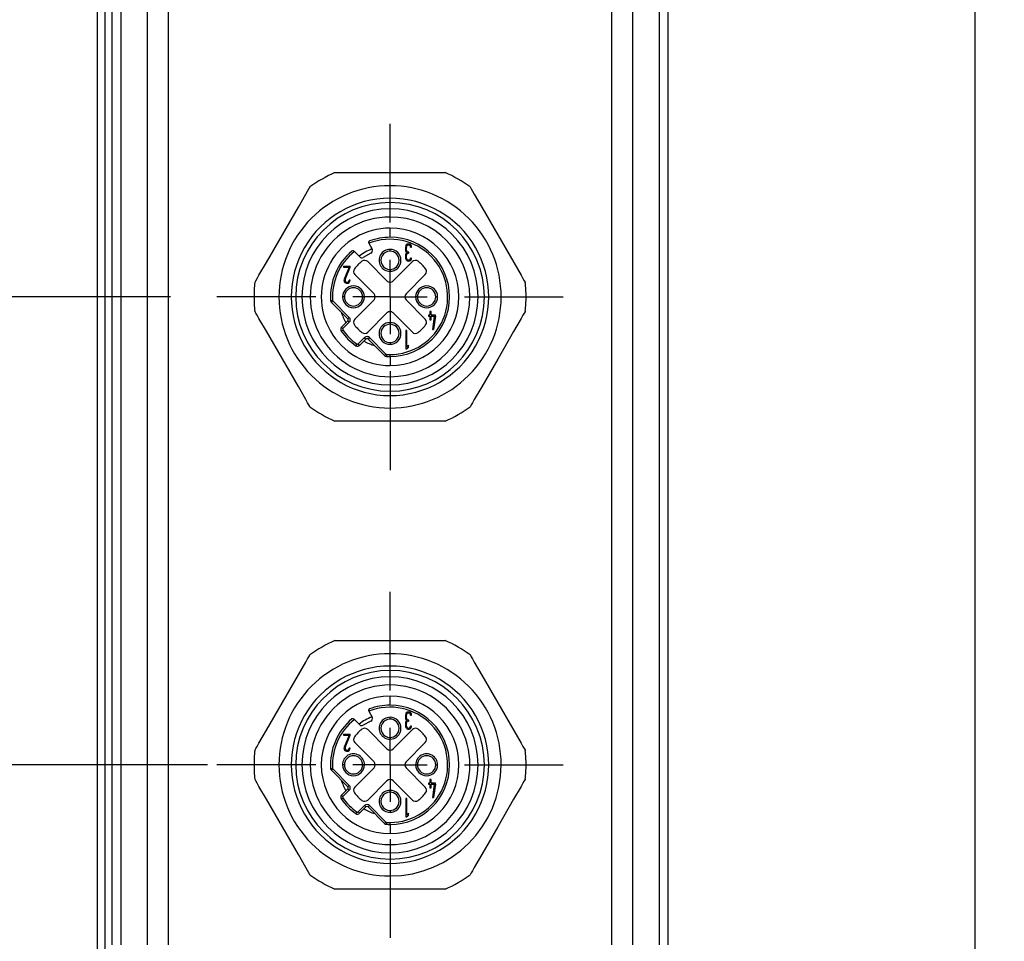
# Model space of a CAD drawing. Header units: millimetres. Extents: x 0 to 699, y 0 to 540.
# Tile 4 of 54: x 109 to 176, y 112 to 175. Entities that reach past the tile are written whole.
import ezdxf

# ---------------------------------------------------------------- set-up
doc = ezdxf.new("R2010")
doc.units = ezdxf.units.MM
doc.header["$LTSCALE"] = 2.5
doc.linetypes.add('CENTERX2', pattern=[20.32, 12.7, -2.54, 2.54, -2.54])
doc.layers.add('CENTER', color=40, linetype='CENTERX2')
doc.layers.add('DIMENSIONS', color=140, linetype='Continuous', lineweight=25)
doc.styles.add('SLDTEXTSTYLE0', font='TXT', dxfattribs={"width": 0.7})
doc.dimstyles.new('SLDDIMSTYLE0', dxfattribs={"dimtxt": 5.39502, "dimasz": 8.255, "dimexe": 0, "dimexo": 0.0625, "dimgap": 1.348755, "dimtad": 0, "dimtih": 1, "dimtoh": 1, "dimdec": 1, "dimrnd": 1e-09, "dimzin": 4, "dimdsep": 46, "dimtxsty": 'SLDTEXTSTYLE0', "dimsah": 1, "dimcen": 0.09, "dimadec": 0, "dimazin": 1, "dimtfac": 1, "dimtdec": 1, "dimtofl": 0, "dimtmove": 0, "dimatfit": 3, "dimfxl": 0, "dimfrac": 2, "dimtolj": 1, "dimtzin": 12, "dimarcsym": 0})
doc.dimstyles.new('SLDDIMSTYLE1', dxfattribs={"dimtxt": 5.39502, "dimasz": 8.255, "dimexe": 0, "dimexo": 0.0625, "dimgap": 1.348755, "dimtad": 0, "dimtih": 1, "dimtoh": 1, "dimdec": 1, "dimrnd": 1e-09, "dimzin": 12, "dimdsep": 46, "dimtxsty": 'SLDTEXTSTYLE0', "dimsah": 1, "dimcen": 0.09, "dimadec": 0, "dimazin": 3, "dimtfac": 1, "dimtdec": 1, "dimtofl": 0, "dimtmove": 0, "dimatfit": 3, "dimfxl": 0, "dimfrac": 2, "dimtolj": 1, "dimtzin": 12, "dimarcsym": 0})
doc.dimstyles.new('SLDDIMSTYLE2', dxfattribs={"dimtxt": 5.39502, "dimasz": 8.255, "dimexe": 0, "dimexo": 0.0625, "dimgap": 1.348755, "dimtad": 0, "dimtih": 1, "dimtoh": 1, "dimdec": 1, "dimrnd": 1e-09, "dimzin": 4, "dimdsep": 46, "dimtxsty": 'SLDTEXTSTYLE0', "dimsah": 1, "dimcen": 0.09, "dimadec": 0, "dimazin": 1, "dimtfac": 1, "dimtdec": 1, "dimtmove": 0, "dimatfit": 0, "dimfxl": 0, "dimfrac": 2, "dimtolj": 1, "dimtzin": 12, "dimarcsym": 0})

# ---------------------------------------------------------------- blocks, each defined once
blk = doc.blocks.new('_D_8')
at = {"layer": 'DIMENSIONS'}
for p, q in [((114.124, 326.46), (114.124, 364.105)), ((202.124, 128.96), (202.124, 364.105)), ((114.124, 356.167), (141.836, 356.167)), ((149.146, 356.167), (147.335, 356.167)), ((147.335, 356.167), (147.335, 347.593)), ((165.178, 356.167), (166.99, 356.167)), ((166.99, 356.167), (166.99, 347.593)), ((202.124, 356.167), (172.489, 356.167)), ((147.335, 347.593), (149.146, 347.593)), ((166.99, 347.593), (165.178, 347.593))]:
    blk.add_line(p, q, dxfattribs=at)
for points in [[(114.124, 356.167), (122.379, 354.897), (122.379, 357.437)], [(202.124, 356.167), (193.869, 357.437), (193.869, 354.897)]]:
    blk.add_solid(points, dxfattribs=at)
at = {"layer": 'DIMENSIONS', "char_height": 5.2917, "attachment_point": 1, "style": 'SLDTEXTSTYLE0'}
for s, insert in [('88.0', (149.146, 364.196)), ('3.46', (149.146, 354.414))]:
    blk.add_mtext(s, dxfattribs=dict(at, insert=insert))
blk = doc.blocks.new('_D_9')
at = {"layer": 'DIMENSIONS'}
for p, q in [((57.053, 267.36), (57.053, 384.307)), ((202.124, 128.96), (202.124, 384.307)), ((82.225, 372.841), (85.752, 379.897)), ((85.752, 379.897), (87.516, 376.369)), ((57.053, 376.369), (80.461, 376.369)), ((80.461, 376.369), (82.225, 372.841)), ((87.516, 376.369), (110.154, 376.369)), ((117.465, 376.369), (115.653, 376.369)), ((115.653, 376.369), (115.653, 367.795)), ((133.496, 376.369), (135.308, 376.369)), ((135.308, 376.369), (135.308, 367.795)), ((202.124, 376.369), (140.807, 376.369)), ((115.653, 367.795), (117.465, 367.795)), ((135.308, 367.795), (133.496, 367.795))]:
    blk.add_line(p, q, dxfattribs=at)
for points in [[(57.053, 376.369), (65.308, 375.099), (65.308, 377.639)], [(202.124, 376.369), (193.869, 377.639), (193.869, 375.099)]]:
    blk.add_solid(points, dxfattribs=at)
at = {"layer": 'DIMENSIONS', "char_height": 5.2917, "attachment_point": 1, "style": 'SLDTEXTSTYLE0'}
for s, insert in [('187.6', (115.221, 384.398)), ('7.39', (117.465, 374.616))]:
    blk.add_mtext(s, dxfattribs=dict(at, insert=insert))
blk = doc.blocks.new('_D_12')
at = {"layer": 'DIMENSIONS'}
for p, q in [((98.581, 124.285), (98.581, 140.16)), ((121.649, 124.285), (90.643, 124.285)), ((90.565, 110.037), (88.753, 110.037)), ((88.753, 110.037), (88.753, 101.462)), ((106.597, 110.037), (108.408, 110.037)), ((108.408, 110.037), (108.408, 101.462)), ((88.753, 101.462), (90.565, 101.462)), ((108.408, 101.462), (106.597, 101.462)), ((111.449, 95.285), (90.643, 95.285)), ((98.581, 95.285), (98.581, 79.41))]:
    blk.add_line(p, q, dxfattribs=at)
for points in [[(98.581, 124.285), (99.851, 132.54), (97.311, 132.54)], [(98.581, 95.285), (97.311, 87.03), (99.851, 87.03)]]:
    blk.add_solid(points, dxfattribs=at)
at = {"layer": 'DIMENSIONS', "char_height": 5.2917, "attachment_point": 1, "style": 'SLDTEXTSTYLE0'}
for s, insert in [('29.0', (90.565, 118.066)), ('1.14', (90.565, 108.284))]:
    blk.add_mtext(s, dxfattribs=dict(at, insert=insert))
blk = doc.blocks.new('_D_13')
at = {"layer": 'DIMENSIONS'}
for p, q in [((119.109, 156.285), (68.094, 156.285)), ((76.031, 156.285), (76.031, 141.913)), ((68.015, 132.131), (66.203, 132.131)), ((66.203, 132.131), (66.203, 123.556)), ((84.047, 132.131), (85.859, 132.131)), ((85.859, 132.131), (85.859, 123.556)), ((66.203, 123.556), (68.015, 123.556)), ((85.859, 123.556), (84.047, 123.556)), ((76.031, 95.285), (76.031, 122.349)), ((111.449, 95.285), (68.094, 95.285))]:
    blk.add_line(p, q, dxfattribs=at)
for points in [[(76.031, 156.285), (74.761, 148.03), (77.301, 148.03)], [(76.031, 95.285), (77.301, 103.54), (74.761, 103.54)]]:
    blk.add_solid(points, dxfattribs=at)
at = {"layer": 'DIMENSIONS', "char_height": 5.2917, "attachment_point": 1, "style": 'SLDTEXTSTYLE0'}
for s, insert in [('61.0', (68.015, 140.16)), ('2.40', (68.015, 130.378))]:
    blk.add_mtext(s, dxfattribs=dict(at, insert=insert))
blk = doc.blocks.new('_D_14')
at = {"layer": 'DIMENSIONS'}
for p, q in [((119.409, 188.285), (45.999, 188.285)), ((53.937, 188.285), (53.937, 159.907)), ((45.921, 150.125), (44.109, 150.125)), ((44.109, 150.125), (44.109, 141.551)), ((61.953, 150.125), (63.764, 150.125)), ((63.764, 150.125), (63.764, 141.551)), ((44.109, 141.551), (45.921, 141.551)), ((63.764, 141.551), (61.953, 141.551)), ((53.937, 95.285), (53.937, 140.343)), ((111.449, 95.285), (45.999, 95.285))]:
    blk.add_line(p, q, dxfattribs=at)
for points in [[(53.937, 188.285), (52.667, 180.03), (55.207, 180.03)], [(53.937, 95.285), (55.207, 103.54), (52.667, 103.54)]]:
    blk.add_solid(points, dxfattribs=at)
at = {"layer": 'DIMENSIONS', "char_height": 5.2917, "attachment_point": 1, "style": 'SLDTEXTSTYLE0'}
for s, insert in [('93.0', (45.921, 158.154)), ('3.66', (45.921, 148.372))]:
    blk.add_mtext(s, dxfattribs=dict(at, insert=insert))
blk = doc.blocks.new('_D_15')
at = {"layer": 'DIMENSIONS'}
for p, q in [((119.409, 220.285), (22.994, 220.285)), ((30.932, 220.285), (30.932, 175.624)), ((22.916, 165.841), (21.104, 165.841)), ((21.104, 165.841), (21.104, 157.267)), ((38.948, 165.841), (40.759, 165.841)), ((40.759, 165.841), (40.759, 157.267)), ((21.104, 157.267), (22.916, 157.267)), ((40.759, 157.267), (38.948, 157.267)), ((30.932, 95.285), (30.932, 156.059)), ((111.449, 95.285), (22.994, 95.285))]:
    blk.add_line(p, q, dxfattribs=at)
for points in [[(30.932, 220.285), (29.662, 212.03), (32.202, 212.03)], [(30.932, 95.285), (32.202, 103.54), (29.662, 103.54)]]:
    blk.add_solid(points, dxfattribs=at)
at = {"layer": 'DIMENSIONS', "char_height": 5.2917, "attachment_point": 1, "style": 'SLDTEXTSTYLE0'}
for s, insert in [('125.0', (20.672, 173.87)), ('4.92', (22.916, 164.088))]:
    blk.add_mtext(s, dxfattribs=dict(at, insert=insert))
blk = doc.blocks.new('SW_CENTERMARKSYMBOL_6')
at = {"layer": 'CENTER', "color": 0}
for p, q in [((0, 5.08), (0, 11.84)), ((0, 0), (0, 2.54)), ((-5.08, 0), (-11.84, 0)), ((0, 0), (-2.54, 0)), ((0, 0), (0, -2.54)), ((0, 0), (2.54, 0)), ((5.08, 0), (11.84, 0)), ((0, -5.08), (0, -11.84))]:
    blk.add_line(p, q, dxfattribs=at)
blk = doc.blocks.new('SW_CENTERMARKSYMBOL_7')
at = {"layer": 'CENTER', "color": 0}
for p, q in [((0, 5.08), (0, 11.84)), ((0, 0), (0, 2.54)), ((-5.08, 0), (-11.84, 0)), ((0, 0), (-2.54, 0)), ((0, 0), (0, -2.54)), ((0, 0), (2.54, 0)), ((5.08, 0), (11.84, 0)), ((0, -5.08), (0, -11.84))]:
    blk.add_line(p, q, dxfattribs=at)

msp = doc.modelspace()

# ---------------------------------------------------------------- linework, layer by layer
for p, q in [((114.124041, 100.28454), (114.124041, 293.784537)), ((114.624041, 293.784537), (114.624041, 100.28454)), ((115.124041, 111.984537), (115.124041, 232.584539)), ((115.709828, 232.584539), (115.709828, 111.984537)), ((117.538254, 111.984537), (117.538254, 232.584539)), ((118.952468, 232.584539), (118.952468, 111.984537)), ((149.295614, 111.984537), (149.295614, 232.584539)), ((150.709828, 232.584539), (150.709828, 111.984537)), ((152.538256, 111.984537), (152.538256, 232.584539)), ((153.124039, 232.584539), (153.124039, 111.984537)), ((174.124045, 105.784536), (174.124045, 177.28454)), ((130.350449, 164.78454), (137.897634, 164.78454)), ((134.124042, 163.034537), (134.124042, 163.88454)), ((134.124042, 162.734539), (134.124042, 163.034537)), ((134.124042, 161.74454), (134.124042, 162.304704)), ((134.124042, 160.35954), (134.124042, 160.984539)), ((132.664723, 159.967744), (132.674694, 159.949382)), ((132.674694, 159.949382), (132.895281, 159.543109)), ((135.17612, 159.686343), (135.176012, 159.487423)), ((135.246572, 159.487472), (135.246433, 159.686693)), ((135.527683, 159.68689), (135.597994, 159.686939)), ((131.687652, 159.382229), (131.655987, 159.413894)), ((132.050232, 159.01965), (131.687652, 159.382229)), ((132.814951, 159.271912), (132.287086, 158.985306)), ((134.124042, 159.409539), (134.124042, 159.533803)), ((135.176509, 159.13586), (135.176651, 158.936643)), ((135.246962, 158.936691), (135.246822, 159.135909)), ((135.387247, 159.276736), (135.403536, 159.275775)), ((135.403487, 159.34609), (135.387398, 159.347047)), ((135.403536, 159.275775), (135.403487, 159.34609)), ((135.598525, 158.936941), (135.528212, 158.936889)), ((130.950322, 158.382242), (131.395634, 158.382242)), ((130.950322, 158.382242), (130.950322, 158.31193)), ((130.950322, 158.31193), (131.319712, 158.31193)), ((131.319712, 158.31193), (130.989344, 157.500879)), ((131.054462, 157.474355), (131.395634, 158.31193)), ((131.395634, 158.31193), (131.395634, 158.382242)), ((132.599467, 158.692998), (133.911909, 157.380556)), ((134.336173, 157.380556), (135.648615, 158.692998)), ((133.028026, 156.496671), (131.715582, 157.809113)), ((134.124042, 158.15954), (134.124042, 158.035275)), ((136.5325, 157.809113), (135.220056, 156.496671)), ((131.395634, 157.421303), (131.325321, 157.421303)), ((126.524042, 156.284538), (124.824041, 156.284538)), ((130.999041, 156.284538), (130.874777, 156.284538)), ((132.249042, 156.284538), (132.373304, 156.284538)), ((135.99904, 156.284538), (135.874777, 156.284538)), ((137.249041, 156.284538), (137.373305, 156.284538)), ((141.72404, 156.284538), (143.424043, 156.284538)), ((130.056429, 156.039254), (130.190161, 156.047319)), ((130.114646, 155.909871), (130.20938, 156.004605)), ((130.114646, 155.909871), (131.24258, 154.781938)), ((130.20938, 156.004605), (131.337316, 154.876673)), ((131.715582, 154.759963), (133.028026, 156.072405)), ((135.220056, 156.072405), (136.5325, 154.759963)), ((131.337316, 154.876673), (131.24258, 154.781938)), ((133.911909, 155.188524), (132.599467, 153.876082)), ((135.648615, 153.876082), (134.336173, 155.188524)), ((136.751944, 155.03505), (136.751944, 154.96089)), ((136.85082, 155.03505), (136.751944, 155.03505)), ((136.751944, 154.96089), (136.85082, 154.96089)), ((136.924978, 155.282241), (136.85082, 155.282241)), ((136.85082, 155.282241), (136.85082, 155.03505)), ((136.85082, 154.96089), (136.85082, 154.713699)), ((136.924978, 155.03505), (136.924978, 155.282241)), ((137.22161, 155.03505), (136.924978, 155.03505)), ((136.924978, 154.96089), (137.146778, 154.96089)), ((136.924978, 154.713699), (136.924978, 154.96089)), ((137.146778, 154.96089), (137.02318, 154.046279)), ((137.22161, 154.96089), (137.098012, 154.046279)), ((137.22161, 154.96089), (137.22161, 155.03505)), ((131.24258, 154.640515), (130.807176, 154.205111)), ((130.807176, 154.205111), (130.90191, 154.110377)), ((131.337316, 154.545781), (130.90191, 154.110377)), ((131.337316, 154.545781), (131.24258, 154.640515)), ((134.124042, 154.40954), (134.124042, 154.533804)), ((136.85082, 154.713699), (136.924978, 154.713699)), ((130.784703, 153.949064), (130.894491, 154.025846)), ((131.949877, 153.062408), (132.385283, 153.497812)), ((132.480017, 153.403078), (132.385283, 153.497812)), ((132.716173, 153.497812), (132.621439, 153.403078)), ((132.716173, 153.497812), (133.844109, 152.369876)), ((135.19798, 153.985423), (135.19798, 152.73542)), ((135.272981, 153.985423), (135.19798, 153.985423)), ((135.272981, 152.8521), (135.272981, 153.985423)), ((137.02318, 154.046279), (137.098012, 154.046279)), ((131.788566, 152.945199), (131.86535, 153.054987)), ((132.044613, 152.967674), (131.949877, 153.062408)), ((132.044613, 152.967674), (132.480017, 153.403078)), ((132.621439, 153.403078), (133.749375, 152.275142)), ((134.124042, 153.159537), (134.124042, 153.035273)), ((135.385481, 152.986173), (135.272981, 152.8521)), ((135.385481, 152.869494), (135.272981, 152.73542)), ((135.385481, 152.869494), (135.385481, 152.986173)), ((133.749375, 152.275142), (133.844109, 152.369876)), ((133.886821, 152.350658), (133.878758, 152.216927)), ((134.124042, 152.20954), (134.124042, 152.343512)), ((134.124042, 152.20954), (134.124042, 151.58454)), ((135.19798, 152.73542), (135.272981, 152.73542)), ((134.124042, 150.82454), (134.124042, 150.264372)), ((134.124042, 149.834537), (134.124042, 149.534539)), ((134.124042, 149.534539), (134.124042, 148.68454)), ((137.897634, 147.784539), (130.350449, 147.784539)), ((130.350449, 132.784539), (137.897634, 132.784539)), ((134.124042, 131.034539), (134.124042, 131.884539)), ((134.124042, 130.734541), (134.124042, 131.034539)), ((134.124042, 129.744538), (134.124042, 130.304702)), ((134.124042, 128.359542), (134.124042, 128.984542)), ((132.664723, 127.967746), (132.674694, 127.94938)), ((132.674694, 127.94938), (132.895281, 127.543108)), ((131.687652, 127.382227), (131.655987, 127.413892)), ((132.050232, 127.019645), (131.687652, 127.382227)), ((132.814951, 127.271914), (132.287086, 126.985305)), ((134.124042, 127.409541), (134.124042, 127.533802)), ((135.17612, 127.686345), (135.176012, 127.487422)), ((135.246572, 127.487474), (135.246433, 127.686695)), ((135.387247, 127.276734), (135.403536, 127.275773)), ((135.403487, 127.346092), (135.387398, 127.347046)), ((135.403536, 127.275773), (135.403487, 127.346092)), ((135.527683, 127.686889), (135.597994, 127.686941)), ((132.599467, 126.692996), (133.911909, 125.380554)), ((134.336173, 125.380554), (135.648615, 126.692996)), ((135.176509, 127.135859), (135.176651, 126.936645)), ((135.246962, 126.93669), (135.246822, 127.135911)), ((135.598525, 126.936943), (135.528212, 126.936891)), ((130.950322, 126.38224), (131.395634, 126.38224)), ((130.950322, 126.38224), (130.950322, 126.311929)), ((130.950322, 126.311929), (131.319712, 126.311929)), ((131.319712, 126.311929), (130.989344, 125.500881)), ((131.054462, 125.47435), (131.395634, 126.311929)), ((131.395634, 126.311929), (131.395634, 126.38224)), ((134.124042, 126.159542), (134.124042, 126.035274)), ((131.395634, 125.421301), (131.325321, 125.421301)), ((133.028026, 124.496669), (131.715582, 125.809112)), ((136.5325, 125.809112), (135.220056, 124.496669)), ((126.524042, 124.284537), (124.824041, 124.284537)), ((130.056429, 124.039256), (130.190161, 124.047317)), ((130.114646, 123.909869), (130.20938, 124.004603)), ((130.114646, 123.909869), (131.24258, 122.781933)), ((130.20938, 124.004603), (131.337316, 122.876667)), ((130.999041, 124.284537), (130.874777, 124.284537)), ((131.715582, 122.759961), (133.028026, 124.072404)), ((132.249042, 124.284537), (132.373304, 124.284537)), ((135.220056, 124.072404), (136.5325, 122.759961)), ((135.99904, 124.284537), (135.874777, 124.284537)), ((137.249041, 124.284537), (137.373305, 124.284537)), ((141.72404, 124.284537), (143.424043, 124.284537)), ((136.85082, 123.28224), (136.85082, 123.035052)), ((136.924978, 123.28224), (136.85082, 123.28224)), ((136.924978, 123.035052), (136.924978, 123.28224)), ((131.24258, 122.640514), (130.807176, 122.205109)), ((131.337316, 122.54578), (130.90191, 122.110375)), ((131.337316, 122.876667), (131.24258, 122.781933)), ((131.337316, 122.54578), (131.24258, 122.640514)), ((133.911909, 123.188526), (132.599467, 121.876077)), ((134.124042, 122.409538), (134.124042, 122.533799)), ((135.648615, 121.876077), (134.336173, 123.188526)), ((136.751944, 123.035052), (136.751944, 122.960889)), ((136.85082, 123.035052), (136.751944, 123.035052)), ((136.751944, 122.960889), (136.85082, 122.960889)), ((136.85082, 122.960889), (136.85082, 122.713701)), ((136.85082, 122.713701), (136.924978, 122.713701)), ((137.22161, 123.035052), (136.924978, 123.035052)), ((136.924978, 122.960889), (137.146778, 122.960889)), ((136.924978, 122.713701), (136.924978, 122.960889)), ((137.146778, 122.960889), (137.02318, 122.046278)), ((137.22161, 122.960889), (137.098012, 122.046278)), ((137.22161, 122.960889), (137.22161, 123.035052)), ((130.784703, 121.949063), (130.894491, 122.025848)), ((130.807176, 122.205109), (130.90191, 122.110375)), ((135.272981, 121.985421), (135.19798, 121.985421)), ((135.19798, 121.985421), (135.19798, 120.735423)), ((135.272981, 120.852099), (135.272981, 121.985421)), ((137.02318, 122.046278), (137.098012, 122.046278)), ((131.949877, 121.062406), (132.385283, 121.497811)), ((132.044613, 120.967672), (132.480017, 121.403077)), ((132.480017, 121.403077), (132.385283, 121.497811)), ((132.716173, 121.497811), (132.621439, 121.403077)), ((132.621439, 121.403077), (133.749375, 120.275141)), ((132.716173, 121.497811), (133.844109, 120.369875)), ((131.788566, 120.945201), (131.86535, 121.054985)), ((132.044613, 120.967672), (131.949877, 121.062406)), ((134.124042, 121.159539), (134.124042, 121.035271)), ((135.19798, 120.735423), (135.272981, 120.735423)), ((135.385481, 120.986172), (135.272981, 120.852099)), ((135.385481, 120.869496), (135.272981, 120.735423)), ((135.385481, 120.869496), (135.385481, 120.986172)), ((133.749375, 120.275141), (133.844109, 120.369875)), ((133.886821, 120.35066), (133.878758, 120.216929)), ((134.124042, 120.209538), (134.124042, 120.343515)), ((134.124042, 120.209538), (134.124042, 119.584539)), ((134.124042, 118.824542), (134.124042, 118.264371)), ((134.124042, 117.834539), (134.124042, 117.534541)), ((134.124042, 117.534541), (134.124042, 116.684542)), ((137.897634, 115.784542), (130.350449, 115.784542))]:
    msp.add_line(p, q)
at = {"flags": 128}
for points in [[(124.876029, 157.266513), (124.894017, 157.297668), (124.947981, 157.391136), (125.037921, 157.546916), (125.163836, 157.765006), (125.671295, 158.643954), (126.763572, 160.535832), (127.856198, 162.428317), (128.363478, 163.306952), (128.488665, 163.523783), (128.578085, 163.678662), (128.631737, 163.771589), (128.649622, 163.802565)], [(139.59846, 163.802565), (139.61645, 163.77141), (139.670411, 163.677943), (139.76035, 163.522162), (139.886269, 163.304069), (140.393728, 162.425124), (141.486005, 160.533243), (142.578629, 158.640762), (143.085909, 157.762126), (143.211098, 157.545295), (143.300516, 157.390417), (143.354168, 157.297489), (143.372053, 157.266513)], [(128.649622, 148.766511), (128.631634, 148.797669), (128.57767, 148.891137), (128.48773, 149.046917), (128.361815, 149.265007), (127.854354, 150.143956), (126.762079, 152.035833), (125.669453, 153.928314), (125.162173, 154.80695), (125.036984, 155.023781), (124.947564, 155.178663), (124.893912, 155.271591), (124.876029, 155.302566)], [(143.372053, 155.302566), (143.354067, 155.271408), (143.300102, 155.177941), (143.210163, 155.02216), (143.084248, 154.80407), (142.576785, 153.925122), (141.484508, 152.033244), (140.391884, 150.140763), (139.884604, 149.262127), (139.759415, 149.045293), (139.669997, 148.890414), (139.616345, 148.797487), (139.59846, 148.766511)], [(124.876029, 125.266508), (124.894017, 125.297666), (124.947981, 125.391134), (125.037921, 125.546918), (125.163836, 125.765004), (125.671295, 126.643957), (126.763572, 128.53583), (127.856198, 130.428315), (128.363478, 131.306947), (128.488665, 131.523781), (128.578085, 131.678664), (128.631737, 131.771588), (128.649622, 131.802567)], [(139.59846, 131.802567), (139.61645, 131.771409), (139.670411, 131.677941), (139.76035, 131.522165), (139.886269, 131.304071), (140.393728, 130.425126), (141.486005, 128.533245), (142.578629, 126.64076), (143.085909, 125.762128), (143.211098, 125.545294), (143.300516, 125.390419), (143.354168, 125.297488), (143.372053, 125.266508)], [(128.649622, 116.766513), (128.631634, 116.797664), (128.57767, 116.891139), (128.48773, 117.046916), (128.361815, 117.265009), (127.854354, 118.143954), (126.762079, 120.035835), (125.669453, 121.928313), (125.162173, 122.806952), (125.036984, 123.023779), (124.947564, 123.178662), (124.893912, 123.271593), (124.876029, 123.302565)], [(143.372053, 123.302565), (143.354067, 123.271407), (143.300102, 123.177939), (143.210163, 123.022162), (143.084248, 122.804069), (142.576785, 121.925124), (141.484508, 120.033243), (140.391884, 118.140765), (139.884604, 117.262126), (139.759415, 117.045292), (139.669997, 116.890416), (139.616345, 116.797485), (139.59846, 116.766513)]]:
    msp.add_lwpolyline(points, dxfattribs=at)
for centre, radius, start, end in [((134.124108, 156.28444), 9.300118, 113.93904723, 126.06105023), ((134.123937, 156.284383), 9.300186, 53.93897182, 66.06087638), ((134.124042, 156.284539), 7.600001, 90.00000299, 180.00001105), ((134.124042, 156.284542), 7.599998, 359.9999711, 90.00000081), ((134.12404, 156.284538), 6.749999, 89.9999859, 270.0000141), ((134.124044, 156.284538), 6.749999, 269.9999859, 90.0000141), ((134.124042, 156.284538), 6.450001, 90, 270), ((134.124042, 156.284538), 6.020166, 90, 270), ((134.124038, 156.284538), 6.450001, 270.00003309, 89.99996691), ((134.124042, 156.284538), 6.020166, 270, 90), ((134.124042, 156.28454), 5.46, 89.99999666, 270.00000334), ((134.124042, 156.28454), 5.46, 270.00000077, 89.99999923), ((134.12404, 156.28454), 4.699999, 89.99997729, 270.00002271), ((134.124042, 156.28454), 4.699999, 270, 90), ((134.124044, 156.284568), 4.074972, 90.00002813, 110.18293435), ((134.124041, 156.28454), 4.075, 270.000019, 89.999981), ((134.124032, 156.284565), 3.499973, 110.70008109, 127.32231486), ((134.12404, 156.284538), 3.941026, 270.00002204, 111.57746241), ((135.387057, 159.686641), 0.210937, 0.08095048, 180.08095048), ((135.387058, 159.686791), 0.140625, 0.04060139, 180.03984302), ((134.124051, 156.284534), 4.07501, 129.69372254, 183.45079115), ((134.12404, 156.284538), 3.941025, 128.18567683, 183.45084876), ((132.191656, 159.161076), 0.200004, 225.00047204, 298.49893003), ((132.719511, 159.447677), 0.200006, 298.50175144, 28.499039), ((134.12404, 158.784539), 0.749264, 89.99985756, 270.00014244), ((134.12404, 158.784539), 0.624999, 89.99982925, 270.00017075), ((134.124042, 158.784539), 0.749264, 270, 90), ((134.124042, 158.784539), 0.624999, 270, 90), ((135.386955, 159.487726), 0.210943, 180.08215554, 236.52319656), ((135.387452, 159.136156), 0.210943, 123.63878916, 180.08042179), ((135.387588, 158.936792), 0.210937, 180.04047526, 0.04047526), ((135.387203, 159.487677), 0.14063, 180.0836425, 270.07952296), ((135.387452, 159.136106), 0.14063, 90.08363956, 180.08028372), ((135.387587, 158.936791), 0.140625, 180.04060139, 0.03984302), ((131.927715, 158.021245), 0.300001, 141.66549744, 224.99977147), ((134.124006, 156.284572), 3.099951, 128.33447813, 141.66552187), ((132.387335, 158.480857), 0.300006, 45.00117221, 128.33412419), ((135.860747, 158.480857), 0.300006, 51.66587581, 134.99882779), ((134.124076, 156.284572), 3.099951, 38.33447813, 51.66552187), ((136.320367, 158.021245), 0.300001, 315.00022853, 38.33450256), ((134.124504, 156.284512), 9.300463, 173.93905104, 179.99983717), ((131.624041, 156.284538), 0.749264, 360, 180), ((131.184696, 157.421304), 0.210937, 157.83701566, 359.99962402), ((131.62404, 156.284538), 0.624999, 89.99996373, 180.00003627), ((131.184696, 157.421302), 0.140625, 157.83586045, 0.0001742), ((131.624043, 156.284538), 0.624999, 359.99996373, 90.00020702), ((134.124041, 157.592686), 0.299999, 224.99978279, 315.00021721), ((136.624041, 156.284538), 0.749264, 360, 180), ((136.624039, 156.284538), 0.624999, 89.99979298, 180.00003627), ((136.624042, 156.284538), 0.624999, 359.99996373, 90.00003627), ((134.122914, 156.284459), 9.301129, 0.00048811, 6.06084043), ((134.124363, 156.284561), 9.300322, 180.00013991, 186.06099483), ((134.12404, 156.284538), 7.599998, 179.99999919, 270.00001485), ((131.624041, 156.284538), 0.749264, 180, 0), ((131.62404, 156.284538), 0.624999, 179.99996373, 270.00003627), ((131.624043, 156.284538), 0.624999, 269.99979298, 0.00003627), ((132.815887, 156.284538), 0.300006, 315.00081949, 44.99918051), ((134.124042, 156.284538), 7.599998, 269.99999919, 0.00000081), ((135.432195, 156.284538), 0.300006, 135.00081949, 224.99918051), ((136.624041, 156.284538), 0.749264, 180, 0), ((136.624039, 156.284538), 0.624999, 179.99996373, 270.00020702), ((136.624042, 156.284538), 0.624999, 269.99996373, 0.00003627), ((134.123055, 156.284614), 9.300988, 353.9391137, 359.9995348), ((130.25606, 156.05129), 0.199993, 183.45034664, 225.00116545), ((130.25606, 156.051289), 0.066018, 183.44726156, 225.00241121), ((134.124184, 156.284602), 3.500156, 197.33985997, 210.52219447), ((131.171866, 154.711227), 0.233979, 315.00076119, 44.99923881), ((134.124041, 154.976394), 0.299999, 44.99978279, 135.00021721), ((130.948599, 154.063689), 0.200002, 135.00023232, 214.96795265), ((131.17187, 154.711227), 0.1, 314.99945755, 45.00054245), ((131.927715, 154.547831), 0.300001, 135.00022853, 218.33450256), ((134.123942, 156.284447), 3.099865, 218.33438615, 231.66582358), ((134.124042, 153.784539), 0.749266, 90, 270), ((134.124042, 153.784539), 0.625001, 90, 270), ((134.12404, 153.784539), 0.749266, 270.00014244, 89.99985756), ((134.12404, 153.784539), 0.625001, 270.00017075, 89.99982925), ((134.124076, 156.284504), 3.099951, 308.33447813, 321.66552187), ((136.320367, 154.547831), 0.300001, 321.66549744, 44.99977147), ((134.124016, 156.284507), 4.074961, 214.96811125, 235.03178244), ((130.948597, 154.063688), 0.066026, 134.99898612, 214.96946714), ((134.12409, 156.284586), 3.941093, 214.96844454, 235.03155546), ((132.387334, 154.088211), 0.299998, 231.6653626, 315.00044051), ((132.550728, 153.332371), 0.233972, 44.99943195, 135.00056805), ((135.860749, 154.088213), 0.300001, 224.99972544, 308.33450256), ((131.903189, 153.1091), 0.200005, 235.03321485, 314.99942742), ((131.903188, 153.1091), 0.06603, 235.03710496, 314.99738748), ((134.124147, 156.284764), 3.500248, 239.47789272, 252.65991778), ((132.550728, 153.332364), 0.100003, 45.00150045, 134.99849955), ((133.890807, 152.416591), 0.200028, 225.00339311, 266.54646675), ((133.890804, 152.416581), 0.066043, 225.00576736, 266.54268998), ((134.124075, 156.286523), 4.076983, 266.55034872, 269.9995291), ((134.124136, 156.288146), 3.944634, 266.55091205, 269.99862694), ((134.123942, 156.28438), 9.299814, 233.93885044, 246.06124034), ((134.124103, 156.284437), 9.299881, 293.93883605, 306.06112751), ((134.123942, 124.284698), 9.299814, 113.93875966, 126.06114956), ((134.124103, 124.284641), 9.299881, 53.93887249, 66.06116395), ((134.124036, 124.284544), 7.599995, 89.99995884, 180.00005521), ((134.124049, 124.284547), 7.599991, 359.99991848, 90.00005343), ((134.12404, 124.28454), 6.749999, 89.9999859, 270.0000141), ((134.124042, 124.28454), 6.450001, 90, 270), ((134.124044, 124.28454), 6.749999, 269.9999859, 90.0000141), ((134.124038, 124.28454), 6.450001, 270.00003309, 89.99996691), ((134.124042, 124.284537), 6.020166, 90, 270), ((134.124042, 124.284537), 6.020166, 270, 90), ((134.12404, 124.28454), 5.459998, 89.99997906, 270.00002094), ((134.124044, 124.28454), 5.459998, 269.99997906, 90.00002094), ((134.124042, 124.28454), 4.700001, 90, 270), ((134.12404, 124.28454), 4.700001, 270.00002271, 89.99997729), ((134.124042, 124.284539), 3.941024, 269.99999641, 111.57749836), ((134.124085, 124.284336), 4.075206, 90.0006122, 110.18235029), ((134.124039, 124.28454), 4.075002, 270.0000422, 89.9999578), ((134.12405, 124.284533), 4.075009, 129.69371905, 183.45074857), ((134.12404, 124.284537), 3.941025, 128.18567683, 183.45084876), ((134.124032, 124.284563), 3.499973, 110.70008109, 127.32231486), ((132.71952, 127.447675), 0.199998, 298.49992783, 28.50043397), ((134.12404, 126.784538), 0.749264, 89.99985756, 270.00014244), ((134.12404, 126.784542), 0.624999, 89.99982925, 270.00017075), ((134.124042, 126.784538), 0.749264, 270, 90), ((134.124042, 126.784542), 0.624999, 270, 90), ((135.386955, 127.487724), 0.210943, 180.08215554, 236.52319656), ((135.387057, 127.686639), 0.210937, 0.08196237, 180.0799386), ((135.387439, 127.136162), 0.21093, 123.63689073, 180.08232023), ((135.387058, 127.686789), 0.140625, 0.04060087, 180.03832571), ((135.387196, 127.487669), 0.140624, 180.07952626, 270.08211924), ((135.387446, 127.136111), 0.140624, 90.08105064, 180.08135698), ((134.123844, 124.284719), 3.099735, 128.33382602, 141.66575452), ((132.191655, 127.161081), 0.200011, 225.00286789, 298.49829939), ((132.387335, 126.480856), 0.300006, 45.00117221, 128.33412419), ((135.387588, 126.93679), 0.210937, 180.03946339, 0.04148713), ((135.387587, 126.93679), 0.140625, 180.04060193, 0.0413603), ((135.860747, 126.480856), 0.300006, 51.66587581, 134.99882779), ((134.124238, 124.284719), 3.099735, 38.33424548, 51.66617398), ((131.92772, 126.021245), 0.300005, 141.66576712, 224.99943958), ((136.320362, 126.021245), 0.300005, 315.00056042, 38.33423288), ((134.124222, 124.284521), 9.300181, 173.9389593, 179.99990596), ((131.184696, 125.421307), 0.210937, 157.83701567, 359.99861213), ((131.184697, 125.421303), 0.140624, 157.83831264, 359.99923983), ((134.124041, 125.592697), 0.300008, 225.00150046, 314.99849954), ((134.123196, 124.284468), 9.300847, 0.00041932, 6.06093218), ((131.624041, 124.28454), 0.749264, 359.99971513, 180.00028487), ((131.624034, 124.284543), 0.624993, 89.99938073, 180.00061927), ((131.624049, 124.284543), 0.624993, 359.99938074, 90.00079002), ((136.624041, 124.28454), 0.749264, 359.99971513, 180.00028487), ((136.624033, 124.284543), 0.624993, 89.99920998, 180.00061926), ((136.624048, 124.284543), 0.624993, 359.99938073, 90.00061927), ((134.124504, 124.284567), 9.300463, 180.00018578, 186.06094896), ((134.124033, 124.284533), 7.599991, 179.99997465, 270.00006748), ((130.25608, 124.051297), 0.200013, 183.45141041, 224.99886708), ((130.25606, 124.051287), 0.066018, 183.44726156, 225.00241121), ((131.624041, 124.28454), 0.749264, 180.00028487, 359.99971513), ((131.624047, 124.284542), 0.625005, 180.00054672, 269.99945328), ((131.624036, 124.284542), 0.625005, 270.00037597, 359.99945328), ((132.815887, 124.284537), 0.300006, 315.00081949, 44.99918051), ((134.124042, 124.28454), 7.599998, 269.99999919, 359.99997273), ((135.432195, 124.284537), 0.300006, 135.00081949, 224.99918051), ((136.624041, 124.28454), 0.749264, 180.00028487, 359.99971513), ((136.624045, 124.284542), 0.625005, 180.00054672, 269.99962403), ((136.624035, 124.284542), 0.625005, 270.00054672, 359.99945328), ((134.122914, 124.284619), 9.301129, 353.93915957, 359.99948893), ((134.124393, 124.284694), 3.500383, 197.34028955, 210.52176489), ((134.124041, 122.976383), 0.300008, 45.00150046, 134.99849954), ((131.171874, 122.711223), 0.099996, 314.99839024, 45.00160976), ((131.171871, 122.711223), 0.233974, 315.00030505, 44.99969495), ((131.927711, 122.547832), 0.299996, 134.99989663, 218.33477225), ((134.12404, 121.784535), 0.749264, 89.99985756, 270.00014244), ((134.124042, 121.784535), 0.749264, 270, 90), ((136.320371, 122.547832), 0.299996, 321.66522775, 45.00010337), ((130.948597, 122.063687), 0.200001, 134.99997584, 214.96820914), ((134.123939, 124.284442), 4.074861, 214.96798804, 235.03211827), ((130.948591, 122.063689), 0.066021, 134.99676739, 214.97124601), ((134.124045, 124.28453), 3.941023, 214.96813559, 235.03164456), ((134.124104, 124.284593), 3.100082, 218.3346188, 231.66517148), ((132.387336, 122.088215), 0.300004, 231.66574097, 314.99899374), ((134.12404, 121.784539), 0.624999, 89.99982925, 270.00017075), ((134.124042, 121.784539), 0.624999, 270, 90), ((135.860747, 122.088217), 0.300006, 225.00117221, 308.33412419), ((134.123914, 124.28465), 3.100167, 308.33513023, 321.66528922), ((134.124356, 124.285234), 3.50076, 239.47886071, 252.6589498), ((132.550728, 121.332369), 0.233972, 44.99943195, 135.00056805), ((132.550728, 121.332362), 0.100003, 45.00150045, 134.99849955), ((131.903191, 121.109108), 0.200011, 235.03380205, 314.99718574), ((131.90319, 121.109083), 0.066018, 235.02825325, 315.0062392), ((133.890791, 120.416566), 0.199999, 225.00189147, 266.55071232), ((133.890787, 120.416555), 0.066015, 225.0012184, 266.55555088), ((134.124014, 124.282421), 4.072883, 266.5477417, 270.00039732), ((134.124136, 124.288148), 3.944634, 266.55091205, 269.99862694), ((134.123942, 124.284382), 9.299814, 233.93885044, 246.06124034), ((134.124103, 124.284439), 9.299881, 293.93883605, 306.06112751)]:
    msp.add_arc(centre, radius, start, end)
for points, knots in [([(132.718102, 160.10932), (132.716112, 160.108542), (132.712158, 160.106998), (132.704622, 160.103272), (132.692145, 160.095474), (132.66994, 160.072912), (132.647883, 160.026578), (132.658996, 159.987752), (132.664723, 159.967744)], [0, 0, 0, 0, 0.038168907, 0.075809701, 0.150122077, 0.299711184, 0.639108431, 1, 1, 1, 1]), ([(131.655987, 159.413894), (131.638194, 159.423697), (131.595431, 159.447259), (131.548698, 159.430131), (131.521409, 159.42013)], [0, 0, 0, 0, 0.4160735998, 1, 1, 1, 1]), ([(132.718102, 128.109322), (132.716112, 128.108543), (132.71216, 128.106995), (132.70462, 128.103277), (132.692146, 128.095474), (132.669939, 128.072916), (132.647884, 128.026578), (132.658996, 127.987753), (132.664723, 127.967746)], [0, 0, 0, 0, 0.038177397, 0.075808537, 0.150121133, 0.299710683, 0.639129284, 1, 1, 1, 1]), ([(131.655987, 127.413892), (131.638194, 127.423696), (131.595431, 127.447258), (131.548698, 127.43013), (131.521409, 127.420128)], [0, 0, 0, 0, 0.4160736, 1, 1, 1, 1])]:
    msp.add_open_spline(points, degree=3, knots=knots)

# ---------------------------------------------------------------- block references
at = {"layer": 'CENTER'}
for name, p in [('SW_CENTERMARKSYMBOL_7', (134.124042, 156.284538)), ('SW_CENTERMARKSYMBOL_6', (134.124042, 124.284537))]:
    msp.add_blockref(name, p, dxfattribs=at)

# ---------------------------------------------------------------- dimensions: what is measured, and where the dimension line sits
at = {"layer": 'DIMENSIONS'}
dim = msp.add_linear_dim(base=(202.124041, 376.369021), p1=(57.053408, 264.184539), p2=(202.124041, 125.784539), text='187.6', dimstyle='SLDDIMSTYLE1', dxfattribs=at)
dim.commit()
dim.dimension.update_dxf_attribs({"geometry": '_D_9', "text_midpoint": (125.480552, 376.369021), "dimtype": 160})
dim = msp.add_linear_dim(base=(114.124041, 356.167014), p1=(202.124041, 125.784539), p2=(114.124041, 323.284539), dimstyle='SLDDIMSTYLE0', dxfattribs=at)
dim.commit()
dim.dimension.update_dxf_attribs({"geometry": '_D_8', "text_midpoint": (157.162306, 356.167014), "dimtype": 160})
for base, p2, dimstyle, picture, middle in [((30.931771, 220.284539), (122.584041, 220.284539), 'SLDDIMSTYLE0', '_D_15', (30.931771, 165.841376)), ((53.936938, 188.284539), (122.584041, 188.284539), 'SLDDIMSTYLE0', '_D_14', (53.936938, 150.124976)), ((76.031008, 156.284539), (122.284041, 156.284539), 'SLDDIMSTYLE0', '_D_13', (76.031008, 132.130836)), ((98.580626, 124.284539), (124.824041, 124.284539), 'SLDDIMSTYLE2', '_D_12', (98.580626, 110.036765))]:
    dim = msp.add_linear_dim(base=base, p1=(114.624041, 95.284539), p2=p2, angle=90, dimstyle=dimstyle, dxfattribs=at)
    dim.commit()
    dim.dimension.update_dxf_attribs({"geometry": picture, "text_midpoint": middle, "dimtype": 160})

doc.saveas('drawing.dxf')
